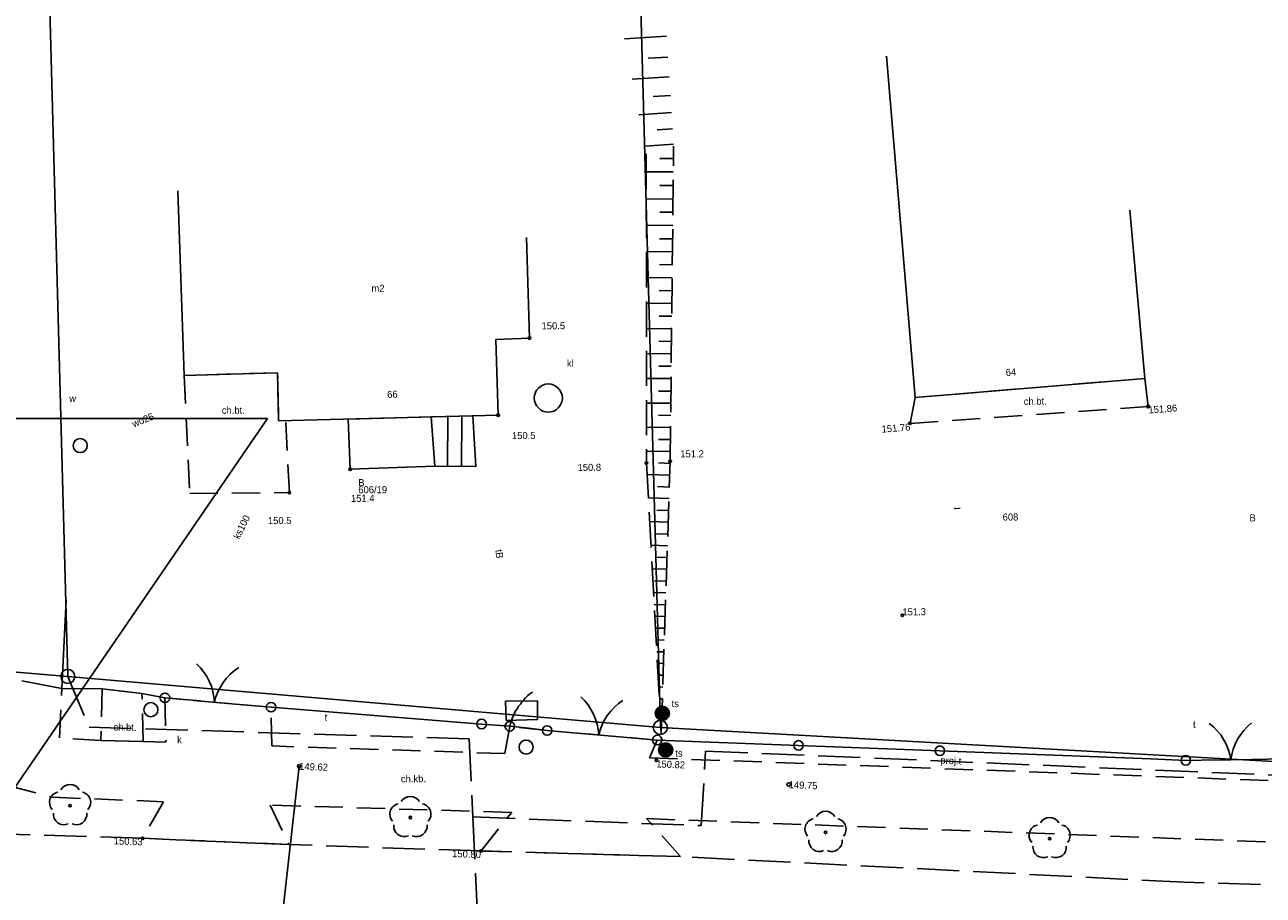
# Model space of a CAD drawing. Extents: x 7583285 to 7585126, y 6019995 to 6020809.
# Tile 14 of 54: x 7583789 to 7583833, y 6020699 to 6020730. Entities that reach past the tile are written whole.
import ezdxf
from ezdxf import colors
from ezdxf.entities.mleader import LeaderData, LeaderLine
from ezdxf.enums import TextEntityAlignment as Align
from ezdxf.math import Vec2, Vec3

# ---------------------------------------------------------------- set-up
doc = ezdxf.new("R2010")
doc.units = 0
doc.header["$MEASUREMENT"] = 0
for name, pattern in [('1_1', [0]), ('1_OTKC', [1.5, 1, -0.5]), ('1_OTKJ', [2, 1.5, -0.5]), ('1_OTRK', [1.75, 1.25, -0.5]), ('1_OTRKG', [1.75, 1.25, -0.5]), ('3_EGBS', [0]), ('3_EGBSG', [0]), ('3_EGBU_A', [0]), ('4_SULO', [0]), ('4_SUPK', [0]), ('4_SUPP_P', [2, 1.5, -0.5])]:
    doc.linetypes.add(name, pattern=pattern)
doc.layers.get('0').update_dxf_attribs({"linetype": 'CONTINUOUS', "lineweight": 5})
doc.layers.add('Dzialki', color=3, linetype='CONTINUOUS', lineweight=25)
for name, color, linetype in [('EADTD_T_0', 216, 'CONTINUOUS'), ('EGBB_E_T_0', 7, 'CONTINUOUS'), ('EGBB_L_0', 36, '3_EGBU_A'), ('EGBE_L_3', 7, '3_EGBS'), ('Numery_dzialek', 7, 'CONTINUOUS'), ('Numery_uzytkow', 3, 'CONTINUOUS'), ('OTK_E_T_1', 7, 'CONTINUOUS'), ('OTK_L_0', 7, '1_OTKJ'), ('OTK_L_2', 7, '1_OTKC'), ('OTO_L_0', 7, 'CONTINUOUS'), ('OTO_L_1', 7, 'CONTINUOUS'), ('OTO_L_2', 7, 'CONTINUOUS'), ('OTR_L_1', 7, '1_OTRK'), ('OTR_T_0', 7, 'CONTINUOUS'), ('OTR_T_1', 7, 'CONTINUOUS'), ('OTZ_T_0', 96, 'CONTINUOUS'), ('P_SUTP_E_T_0', 30, 'CONTINUOUS'), ('P_SUTP_L_0', 30, '4_SUPP_P'), ('Punkty', 7, 'CONTINUOUS'), ('SUGR_T_0', 52, 'CONTINUOUS'), ('SUK_E_T_2', 36, 'CONTINUOUS'), ('SUK_E_T_4', 36, 'CONTINUOUS'), ('SUK_T_2', 36, 'CONTINUOUS'), ('SUK_T_3', 36, 'CONTINUOUS'), ('SUKP_E_T_0', 36, 'CONTINUOUS'), ('SUL_L_1', 7, '4_SULO'), ('SUP_E_T_1', 7, 'CONTINUOUS'), ('SUP_L_1', 7, '4_SUPK'), ('SUP_T_0', 7, 'CONTINUOUS'), ('SUP_T_4', 7, 'CONTINUOUS'), ('SUT_E_T_0', 30, 'CONTINUOUS'), ('SUT_T_0', 30, 'CONTINUOUS'), ('SUTP_E_T_0', 30, 'CONTINUOUS'), ('SUWP_E_T_0', 5, 'CONTINUOUS')]:
    doc.layers.add(name, color=color, linetype=linetype)

# ---------------------------------------------------------------- blocks, each defined once
blk = doc.blocks.new('GRT')
at = {"linetype": 'Continuous'}
blk.add_circle((0, 0), 0.25, dxfattribs=at)
blk = doc.blocks.new('1_OTRN')
at = {"linetype": 'Continuous'}
blk.add_circle((0, 0), 0.045, dxfattribs=at)
blk = doc.blocks.new('1_OTRS')
at = {"linetype": 'Continuous'}
blk.add_circle((0, 0), 0.045, dxfattribs=at)
blk = doc.blocks.new('1_OTZL')
at = {"linetype": 'Continuous'}
blk.add_circle((0, 0), 0.045, dxfattribs=at)
for centre, start, end in [((-0.357, 0.116), 102.1445, 221.86), ((0, 0.375), 30.1401, 149.8599), ((0.357, 0.116), 318.14, 77.8555), ((-0.22, -0.303), 174.1482, 293.8542), ((0.22, -0.303), 246.1458, 5.8518)]:
    blk.add_arc(centre, 0.375, start, end, dxfattribs=at)
blk = doc.blocks.new('4_SUPS')
at = {"linetype": 'Continuous'}
blk.add_circle((0, 0), 0.0625, dxfattribs=at)
blk = doc.blocks.new('4_SUKM')
at = {"linetype": 'Continuous'}
blk.add_circle((0, 0), 0.5, dxfattribs=at)
blk = doc.blocks.new('4_SUKS')
at = {"linetype": 'Continuous'}
blk.add_circle((0, 0), 0.25, dxfattribs=at)
blk = doc.blocks.new('4_SUPK')
at = {"linetype": 'Continuous'}
blk.add_circle((0, 0), 0.25, dxfattribs=at)
blk = doc.blocks.new('4_SUPW')
at = {"linetype": 'Continuous'}
blk.add_circle((0, 0), 0.25, dxfattribs=at)
blk = doc.blocks.new('4_SUTK')
at = {"linetype": 'Continuous'}
for radius in [0.25, 0.225, 0.2, 0.175, 0.15, 0.125, 0.1, 0.075, 0.05, 0.025, 0.00715]:
    blk.add_circle((0, 0), radius, dxfattribs=at)

msp = doc.modelspace()

# ---------------------------------------------------------------- linework, layer by layer
at = {"layer": 'Dzialki'}
for p, q in [((7583790.31, 6020706.65), (7583788.89, 6020759.07)), ((7583809.92, 6020758.19), (7583811.36, 6020704.84)), ((7583769.24, 6020708.44), (7583790.31, 6020706.65)), ((7583790.31, 6020706.65), (7583811.36, 6020704.84)), ((7583811.36, 6020704.84), (7583834.82, 6020703.53))]:
    msp.add_line(p, q, dxfattribs=at)
at = {"layer": 'EGBB_L_0', "linetype": '3_EGBU_A'}
for p, q in [((7583819.39, 6020728.68), (7583820.41, 6020716.56)), ((7583794.22, 6020723.9), (7583794.44, 6020717.34)), ((7583828.57, 6020717.24), (7583828.04, 6020723.22)), ((7583806.71, 6020718.67), (7583806.61, 6020722.24)), ((7583805.51, 6020718.62), (7583806.71, 6020718.67)), ((7583805.6, 6020715.93), (7583805.51, 6020718.62)), ((7583794.44, 6020717.34), (7583797.76, 6020717.44)), ((7583797.76, 6020717.44), (7583797.8, 6020715.73)), ((7583820.41, 6020716.56), (7583828.57, 6020717.24)), ((7583797.8, 6020715.73), (7583805.6, 6020715.93))]:
    msp.add_line(p, q, dxfattribs=at)
at = {"layer": 'EGBE_L_3', "linetype": '3_EGBS'}
for p, q in [((7583800.27, 6020715.79), (7583803.22, 6020715.87)), ((7583800.34, 6020714.01), (7583800.27, 6020715.79)), ((7583804.7, 6020715.91), (7583803.22, 6020715.87)), ((7583803.22, 6020715.87), (7583803.35, 6020714.12)), ((7583803.8, 6020714.12), (7583803.81, 6020715.89)), ((7583804.3, 6020714.11), (7583804.31, 6020715.9)), ((7583804.8, 6020714.11), (7583804.7, 6020715.91)), ((7583803.35, 6020714.12), (7583800.34, 6020714.01))]:
    msp.add_line(p, q, dxfattribs=at)
at = {"layer": 'EGBE_L_3', "linetype": '3_EGBSG'}
msp.add_line((7583803.35, 6020714.12), (7583804.8, 6020714.11), dxfattribs=at)
at = {"layer": 'EGBE_L_3', "linetype": '3_EGBS'}
msp.add_point((7583804.8, 6020714.11), dxfattribs=at)
at = {"layer": 'OTK_L_0', "linetype": '1_OTKJ'}
for p, q in [((7583792.97, 6020700.9), (7583783.71, 6020701.19)), ((7583798.16, 6020700.68), (7583792.97, 6020700.9)), ((7583804.99, 6020700.45), (7583798.16, 6020700.68)), ((7583812.08, 6020700.25), (7583804.99, 6020700.45)), ((7583829.97, 6020699.34), (7583812.08, 6020700.25)), ((7583834.68, 6020699.2), (7583829.97, 6020699.34))]:
    msp.add_line(p, q, dxfattribs=at)
at = {"layer": 'OTK_L_2', "linetype": '1_OTKC'}
for p, q in [((7583797.76, 6020717.44), (7583794.44, 6020717.34)), ((7583794.44, 6020717.34), (7583794.64, 6020713.15)), ((7583797.8, 6020715.73), (7583797.76, 6020717.44)), ((7583828.57, 6020717.24), (7583820.41, 6020716.56)), ((7583828.69, 6020716.24), (7583828.57, 6020717.24)), ((7583820.41, 6020716.56), (7583820.23, 6020715.64)), ((7583820.23, 6020715.64), (7583828.69, 6020716.24)), ((7583798.05, 6020715.74), (7583797.8, 6020715.73)), ((7583798.18, 6020713.18), (7583798.05, 6020715.74)), ((7583794.64, 6020713.15), (7583798.18, 6020713.18)), ((7583790.1, 6020706.22), (7583788.67, 6020706.5)), ((7583790.01, 6020704.47), (7583790.1, 6020706.22)), ((7583791.53, 6020706.21), (7583791.48, 6020704.37)), ((7583792.94, 6020706.05), (7583791.53, 6020706.21)), ((7583792.99, 6020704.34), (7583792.94, 6020706.05)), ((7583797.53, 6020705.56), (7583793.76, 6020705.89)), ((7583793.76, 6020705.89), (7583793.79, 6020704.31)), ((7583797.56, 6020704.18), (7583797.53, 6020705.56)), ((7583806.01, 6020704.88), (7583805.84, 6020703.91)), ((7583807.34, 6020704.73), (7583806.01, 6020704.88)), ((7583811.25, 6020704.39), (7583807.34, 6020704.73)), ((7583791.48, 6020704.37), (7583790.01, 6020704.47)), ((7583791.48, 6020704.37), (7583792.99, 6020704.34)), ((7583792.99, 6020704.34), (7583791.48, 6020704.37)), ((7583793.79, 6020704.31), (7583792.99, 6020704.34)), ((7583805.84, 6020703.91), (7583797.56, 6020704.18)), ((7583810.97, 6020703.76), (7583811.25, 6020704.39)), ((7583783.85, 6020703.88), (7583789.76, 6020702.36)), ((7583810.97, 6020703.76), (7583848.24, 6020702.39)), ((7583789.76, 6020702.36), (7583793.71, 6020702.2)), ((7583793.71, 6020702.2), (7583792.97, 6020700.9)), ((7583797.5, 6020702.08), (7583798.16, 6020700.68)), ((7583806.08, 6020701.82), (7583797.5, 6020702.08)), ((7583804.99, 6020700.45), (7583806.08, 6020701.82)), ((7583812.08, 6020700.25), (7583810.87, 6020701.6)), ((7583810.87, 6020701.6), (7583847.86, 6020700.21)), ((7583798.16, 6020700.68), (7583792.97, 6020700.9)), ((7583812.08, 6020700.25), (7583804.99, 6020700.45))]:
    msp.add_line(p, q, dxfattribs=at)
at = {"layer": 'OTO_L_0'}
for p, q in [((7583790.25, 6020709.37), (7583790.1, 6020706.22)), ((7583788.67, 6020706.5), (7583790.1, 6020706.22)), ((7583790.1, 6020706.22), (7583791.53, 6020706.21)), ((7583791.53, 6020706.21), (7583792.94, 6020706.05)), ((7583792.94, 6020706.05), (7583793.76, 6020705.89)), ((7583797.53, 6020705.56), (7583805.01, 6020704.96)), ((7583805.01, 6020704.96), (7583806.01, 6020704.88)), ((7583816.27, 6020704.2), (7583811.25, 6020704.39)), ((7583821.29, 6020704.01), (7583816.27, 6020704.2)), ((7583828.79, 6020703.72), (7583821.29, 6020704.01)), ((7583830.03, 6020703.67), (7583828.79, 6020703.72))]:
    msp.add_line(p, q, dxfattribs=at)
for centre in [(7583805.01, 6020704.96), (7583816.27, 6020704.2), (7583821.29, 6020704.01)]:
    msp.add_circle(centre, 0.17, dxfattribs=at)
at = {"layer": 'OTO_L_1'}
for p, q in [((7583793.76, 6020705.89), (7583795.02, 6020705.78)), ((7583794.77, 6020705.8), (7583796.27, 6020705.67)), ((7583796.27, 6020705.67), (7583797.53, 6020705.56)), ((7583807.34, 6020704.73), (7583808.67, 6020704.61)), ((7583808.42, 6020704.64), (7583809.92, 6020704.51)), ((7583809.92, 6020704.51), (7583811.25, 6020704.39)), ((7583830.03, 6020703.67), (7583831.13, 6020703.69)), ((7583830.88, 6020703.68), (7583832.38, 6020703.7)), ((7583832.38, 6020703.7), (7583833.48, 6020703.72))]:
    msp.add_line(p, q, dxfattribs=at)
for centre in [(7583793.76, 6020705.89), (7583797.53, 6020705.56), (7583807.34, 6020704.73), (7583811.25, 6020704.39), (7583830.03, 6020703.67)]:
    msp.add_circle(centre, 0.17, dxfattribs=at)
for centre, start, end in [((7583793.523, 6020705.633), 2.9419, 47.0163), ((7583797.47, 6020705.288), 122.9786, 167.053), ((7583807.173, 6020704.467), 2.9747, 47.0491), ((7583811.12, 6020704.124), 123.0114, 167.0858), ((7583829.653, 6020703.39), 8.6904, 52.7648), ((7583833.614, 6020703.442), 128.7271, 172.8015)]:
    msp.add_arc(centre, 2, start, end, dxfattribs=at)
at = {"layer": 'OTO_L_2'}
for p, q in [((7583806.51, 6020705.82), (7583806.57, 6020705.89)), ((7583806.57, 6020705.89), (7583806.64, 6020705.96)), ((7583806.64, 6020705.96), (7583806.71, 6020706.02)), ((7583806.71, 6020706.02), (7583806.79, 6020706.08)), ((7583806.79, 6020706.08), (7583806.82, 6020706.1)), ((7583806.22, 6020705.43), (7583806.28, 6020705.51)), ((7583806.28, 6020705.51), (7583806.32, 6020705.6)), ((7583806.32, 6020705.6), (7583806.39, 6020705.67)), ((7583806.39, 6020705.67), (7583806.45, 6020705.76)), ((7583806.45, 6020705.76), (7583806.51, 6020705.82)), ((7583806.04, 6020704.98), (7583806.07, 6020705.07)), ((7583806.07, 6020705.07), (7583806.1, 6020705.16)), ((7583806.1, 6020705.16), (7583806.14, 6020705.26)), ((7583806.14, 6020705.26), (7583806.18, 6020705.34)), ((7583806.18, 6020705.34), (7583806.22, 6020705.43)), ((7583806.01, 6020704.88), (7583806.04, 6020704.98)), ((7583806.01, 6020704.88), (7583806.68, 6020704.81)), ((7583806.68, 6020704.81), (7583807.34, 6020704.73))]:
    msp.add_line(p, q, dxfattribs=at)
for centre in [(7583806.01, 6020704.88), (7583807.34, 6020704.73)]:
    msp.add_circle(centre, 0.17, dxfattribs=at)
at = {"layer": 'OTR_L_1', "linetype": '1_1'}
for p, q in [((7583811.58, 6020729.4), (7583810.09, 6020729.3)), ((7583811.63, 6020728.65), (7583810.93, 6020728.61)), ((7583811.67, 6020727.95), (7583810.36, 6020727.87)), ((7583811.72, 6020727.29), (7583811.1, 6020727.25)), ((7583811.76, 6020726.68), (7583810.6, 6020726.6)), ((7583811.79, 6020726.1), (7583811.25, 6020726.07)), ((7583811.83, 6020725.56), (7583810.81, 6020725.49)), ((7583811.83, 6020725.05), (7583811.34, 6020725.05)), ((7583811.82, 6020724.57), (7583810.86, 6020724.58)), ((7583811.82, 6020724.09), (7583811.34, 6020724.09)), ((7583811.81, 6020723.61), (7583810.86, 6020723.62)), ((7583811.81, 6020723.14), (7583811.34, 6020723.14)), ((7583811.8, 6020722.67), (7583810.87, 6020722.68)), ((7583811.8, 6020722.2), (7583811.33, 6020722.2)), ((7583811.79, 6020721.73), (7583810.87, 6020721.74)), ((7583811.79, 6020721.27), (7583811.33, 6020721.28)), ((7583811.78, 6020720.81), (7583810.87, 6020720.82)), ((7583811.78, 6020720.35), (7583811.32, 6020720.36)), ((7583811.77, 6020719.9), (7583810.87, 6020719.91)), ((7583811.77, 6020719.45), (7583811.32, 6020719.45)), ((7583811.76, 6020719), (7583810.87, 6020719.01)), ((7583811.76, 6020718.55), (7583811.31, 6020718.56)), ((7583811.75, 6020718.11), (7583810.87, 6020718.12)), ((7583811.75, 6020717.67), (7583811.31, 6020717.67)), ((7583811.74, 6020717.23), (7583810.87, 6020717.24)), ((7583811.74, 6020716.79), (7583811.3, 6020716.79)), ((7583811.73, 6020716.36), (7583810.87, 6020716.36)), ((7583811.73, 6020715.92), (7583811.3, 6020715.93)), ((7583811.72, 6020715.49), (7583810.87, 6020715.5)), ((7583811.72, 6020715.07), (7583811.3, 6020715.07)), ((7583811.72, 6020714.64), (7583810.87, 6020714.65)), ((7583811.7, 6020713.8), (7583810.89, 6020713.83)), ((7583811.71, 6020714.22), (7583811.29, 6020714.24)), ((7583811.68, 6020713.38), (7583811.26, 6020713.4)), ((7583811.67, 6020712.97), (7583810.94, 6020712.99)), ((7583811.65, 6020712.55), (7583811.24, 6020712.56)), ((7583811.64, 6020712.13), (7583810.98, 6020712.15)), ((7583811.63, 6020711.71), (7583811.21, 6020711.72)), ((7583811.61, 6020711.29), (7583811.03, 6020711.31)), ((7583811.6, 6020710.87), (7583811.18, 6020710.89)), ((7583811.58, 6020710.46), (7583811.08, 6020710.47)), ((7583811.57, 6020710.04), (7583811.15, 6020710.05)), ((7583811.56, 6020709.62), (7583811.12, 6020709.63)), ((7583811.54, 6020709.2), (7583811.14, 6020709.21)), ((7583811.53, 6020708.78), (7583811.17, 6020708.79)), ((7583811.52, 6020708.36), (7583811.19, 6020708.37)), ((7583811.5, 6020707.94), (7583811.21, 6020707.95)), ((7583811.49, 6020707.53), (7583811.23, 6020707.53)), ((7583811.47, 6020707.11), (7583811.26, 6020707.12)), ((7583811.46, 6020706.69), (7583811.28, 6020706.7)), ((7583811.45, 6020706.27), (7583811.3, 6020706.28)), ((7583811.43, 6020705.85), (7583811.32, 6020705.86)), ((7583811.42, 6020705.43), (7583811.35, 6020705.44)), ((7583811.4, 6020705.02), (7583811.37, 6020705.02))]:
    msp.add_line(p, q, dxfattribs=at)
at = {"layer": 'OTR_L_1', "linetype": '1_OTRKG'}
for p, q in [((7583811.71, 6020714.29), (7583811.83, 6020725.49)), ((7583811.39, 6020704.62), (7583811.71, 6020714.29))]:
    msp.add_line(p, q, dxfattribs=at)
at = {"layer": 'OTR_L_1', "linetype": '1_OTRK'}
for p, q in [((7583810.86, 6020725.22), (7583810.87, 6020714.23)), ((7583810.87, 6020714.23), (7583811.39, 6020704.62))]:
    msp.add_line(p, q, dxfattribs=at)
at = {"layer": 'P_SUTP_L_0', "linetype": '4_SUPP_P'}
for p, q in [((7583790.31, 6020706.65), (7583791.07, 6020704.85)), ((7583791.07, 6020704.85), (7583804.57, 6020704.43)), ((7583804.57, 6020704.43), (7583804.7, 6020701.66)), ((7583812.81, 6020701.35), (7583812.97, 6020704)), ((7583812.97, 6020704), (7583834.75, 6020703.08)), ((7583804.7, 6020701.66), (7583812.81, 6020701.35)), ((7583804.7, 6020701.66), (7583805.26, 6020689.69))]:
    msp.add_line(p, q, dxfattribs=at)
at = {"layer": 'SUL_L_1', "linetype": '4_SULO'}
msp.add_line((7583798.53, 6020703.46), (7583797.1, 6020690.84), dxfattribs=at)
at = {"layer": 'SUP_L_1', "linetype": '4_SUPK'}
for p, q in [((7583807, 6020705.78), (7583805.86, 6020705.77)), ((7583805.86, 6020705.77), (7583805.88, 6020705.09)), ((7583807, 6020705.12), (7583807, 6020705.78)), ((7583805.88, 6020705.09), (7583807, 6020705.12))]:
    msp.add_line(p, q, dxfattribs=at)

# ---------------------------------------------------------------- block references
at = {"layer": 'OTR_T_0'}
for p, rotation in [((7583828.69, 6020716.24), 0.41379), ((7583820.23, 6020715.64), 0.41379), ((7583792.97, 6020700.9), 269.999997)]:
    msp.add_blockref('1_OTRS', p, dxfattribs=dict(at, rotation=rotation))
for p in [(7583811.22, 6020703.67), (7583804.99, 6020700.45)]:
    msp.add_blockref('1_OTRS', p, dxfattribs=at)
at = {"layer": 'OTR_T_1', "rotation": 0.41379}
for p in [(7583806.71, 6020718.67), (7583805.6, 6020715.93), (7583810.87, 6020714.23), (7583811.71, 6020714.29), (7583800.34, 6020714.01), (7583798.18, 6020713.18), (7583819.96, 6020708.82)]:
    msp.add_blockref('1_OTRN', p, dxfattribs=at)
at = {"layer": 'OTZ_T_0'}
for p in [(7583790.39, 6020702.06), (7583802.48, 6020701.64), (7583817.23, 6020701.11), (7583825.19, 6020700.89)]:
    msp.add_blockref('1_OTZL', p, dxfattribs=at)
at = {"layer": 'Punkty'}
for p in [(7583790.31, 6020706.65), (7583811.36, 6020704.84)]:
    msp.add_blockref('GRT', p, dxfattribs=at)
at = {"layer": 'SUGR_T_0'}
for p in [(7583798.53, 6020703.46), (7583815.92, 6020702.81)]:
    msp.add_blockref('4_SUPS', p, dxfattribs=at)
at = {"layer": 'SUK_T_2'}
msp.add_blockref('4_SUKM', (7583807.38, 6020716.54), dxfattribs=at)
at = {"layer": 'SUK_T_3'}
msp.add_blockref('4_SUKS', (7583793.26, 6020705.47), dxfattribs=at)
at = {"layer": 'SUP_T_0'}
msp.add_blockref('4_SUPK', (7583806.59, 6020704.14), dxfattribs=at)
at = {"layer": 'SUP_T_4', "rotation": 0.41379}
msp.add_blockref('4_SUPW', (7583790.75, 6020714.85), dxfattribs=at)
at = {"layer": 'SUT_T_0'}
for p in [(7583811.43, 6020705.34), (7583811.55, 6020704.04)]:
    msp.add_blockref('4_SUTK', p, dxfattribs=at)

# ---------------------------------------------------------------- texts
at = {"layer": 'EADTD_T_0'}
for s, rotation, p in [('64', 4.8304, (7583823.64, 6020717.32)), ('66', 2.8156, (7583801.66, 6020716.54))]:
    msp.add_text(s, height=0.25, rotation=rotation, dxfattribs=at).set_placement(p)
at = {"layer": 'EGBB_E_T_0'}
msp.add_text('m2', height=0.25, dxfattribs=at).set_placement((7583801.33, 6020720.44), align=Align.MIDDLE)
at = {"layer": 'Numery_dzialek'}
for s, p in [('606/19', (7583800.63, 6020713.41)), ('608', (7583823.52, 6020712.44))]:
    msp.add_text(s, height=0.25, dxfattribs=at).set_placement(p, align=Align.TOP_LEFT)
at = {"layer": 'Numery_uzytkow'}
for p in [(7583800.63, 6020713.41), (7583832.29, 6020712.16)]:
    msp.add_text('B', height=0.25, dxfattribs=at).set_placement(p)
at = {"layer": 'OTK_E_T_1'}
for s, rotation, p in [('ch.bt.', 0.4138, (7583824.68, 6020716.43)), ('ch.bt.', 358.5121, (7583792.34, 6020704.85)), ('ch.kb.', 0.4138, (7583802.59, 6020703.02))]:
    msp.add_text(s, height=0.25, rotation=rotation, dxfattribs=at).set_placement(p, align=Align.MIDDLE)
msp.add_text('ch.bt.', height=0.25, dxfattribs=at).set_placement((7583796.19, 6020716.11), align=Align.MIDDLE)
at = {"layer": 'OTR_T_0'}
for s, rotation, p in [('151.86', 4.2657, (7583828.69, 6020716.24)), ('150.82', 357.6724, (7583811.22, 6020703.67))]:
    msp.add_text(s, height=0.25, rotation=rotation, dxfattribs=at).set_placement(p, align=Align.TOP_LEFT)
for s, rotation, p in [('151.76', 4.6321, (7583820.23, 6020715.64)), ('150.63', 358.0376, (7583792.97, 6020700.9)), ('150.80', 358.2028, (7583804.99, 6020700.45))]:
    msp.add_text(s, height=0.25, rotation=rotation, dxfattribs=at).set_placement(p, align=Align.TOP_RIGHT)
at = {"layer": 'OTR_T_1'}
for s, p in [('150.5', (7583807.14, 6020718.98)), ('150.5', (7583806.09, 6020715.08)), ('151.2', (7583812.07, 6020714.43)), ('150.8', (7583808.42, 6020713.95)), ('151.4', (7583800.37, 6020712.85)), ('150.5', (7583797.42, 6020712.06)), ('151.3', (7583819.96, 6020708.82))]:
    msp.add_text(s, height=0.25, rotation=0.4138, dxfattribs=at).set_placement(p)
at = {"layer": 'P_SUTP_E_T_0'}
msp.add_text('proj.t', height=0.25, rotation=357.5691, dxfattribs=at).set_placement((7583821.68, 6020703.63), align=Align.MIDDLE)
at = {"layer": 'SUGR_T_0'}
for s, rotation, p in [('149.62', 357.8594, (7583798.53, 6020703.46)), ('149.75', 357.4838, (7583815.92, 6020702.81))]:
    msp.add_text(s, height=0.25, rotation=rotation, dxfattribs=at).set_placement(p, align=Align.MIDDLE_LEFT)
at = {"layer": 'SUK_E_T_2'}
msp.add_text('kl', height=0.25, dxfattribs=at).set_placement((7583808.04, 6020717.9), align=Align.TOP_LEFT)
at = {"layer": 'SUK_E_T_4'}
msp.add_text('k', height=0.25, dxfattribs=at).set_placement((7583794.19, 6020704.53), align=Align.TOP_LEFT)
at = {"layer": 'SUKP_E_T_0'}
msp.add_text('ks100', height=0.25, rotation=63.869, dxfattribs=at).set_placement((7583796.48, 6020711.96), align=Align.MIDDLE)
at = {"layer": 'SUP_E_T_1'}
msp.add_text('w', height=0.25, dxfattribs=at).set_placement((7583790.36, 6020716.65), align=Align.TOP_LEFT)
at = {"layer": 'SUT_E_T_0'}
for p in [(7583811.76, 6020705.56), (7583811.89, 6020703.8)]:
    msp.add_text('ts', height=0.25, dxfattribs=at).set_placement(p)
at = {"layer": 'SUTP_E_T_0'}
for s, rotation, p in [('t', 90.1437, (7583821.89, 6020712.62)), ('tB', 277.7704, (7583805.64, 6020711)), ('t', 357.5514, (7583799.48, 6020705.21)), ('t', 359.5587, (7583830.33, 6020704.94))]:
    msp.add_text(s, height=0.25, rotation=rotation, dxfattribs=at).set_placement(p, align=Align.MIDDLE)
at = {"layer": 'SUWP_E_T_0'}
msp.add_text('wo25', height=0.25, rotation=22.1996, dxfattribs=at).set_placement((7583792.98, 6020715.76), align=Align.MIDDLE)

# ---------------------------------------------------------------- leaders
ml = msp.add_multileader_mtext('Standard')
ml.set_content('')
ml.set_leader_properties()
ml.build(insert=Vec2(0, 0))
ml.multileader.update_dxf_attribs({"has_dogleg": 0, "dogleg_length": 2, "arrow_head_size": 0})
ctx = ml.context
ctx.base_point, ctx.char_height, ctx.arrow_head_size, ctx.landing_gap_size, ctx.plane_origin, ctx.plane_x_axis, ctx.plane_y_axis = Vec3(7583788.107, 6020715.812), 0.2, 0, 0.4, Vec3(15167576.791, 12041390.41), Vec3(-1, 0), Vec3(0, -1)
notes = []
notes.append((ctx, [(0, (1, 1, 0), (7583786.107, 6020715.812), (1, 0), 2, [(0, [(7583784.357, 6020696.777), (7583797.404, 6020715.812)], 256, [])])]))
ctx.mtext, ml.multileader.dxf.content_type = None, 0
for ctx, leaders in notes:
    for number, flags, end, landing, length, lines in leaders:
        leader = LeaderData()
        leader.index, (leader.has_last_leader_line, leader.has_dogleg_vector, leader.attachment_direction) = number, flags
        leader.last_leader_point, leader.dogleg_vector, leader.dogleg_length = Vec3(end), Vec3(landing), length
        for number, points, colour, breaks in lines:
            line = LeaderLine()
            line.index, line.vertices, line.color, line.breaks = number, Vec3.list(points), colors.encode_raw_color(colour), breaks
            leader.lines.append(line)
        ctx.leaders.append(leader)

doc.saveas('drawing.dxf')
